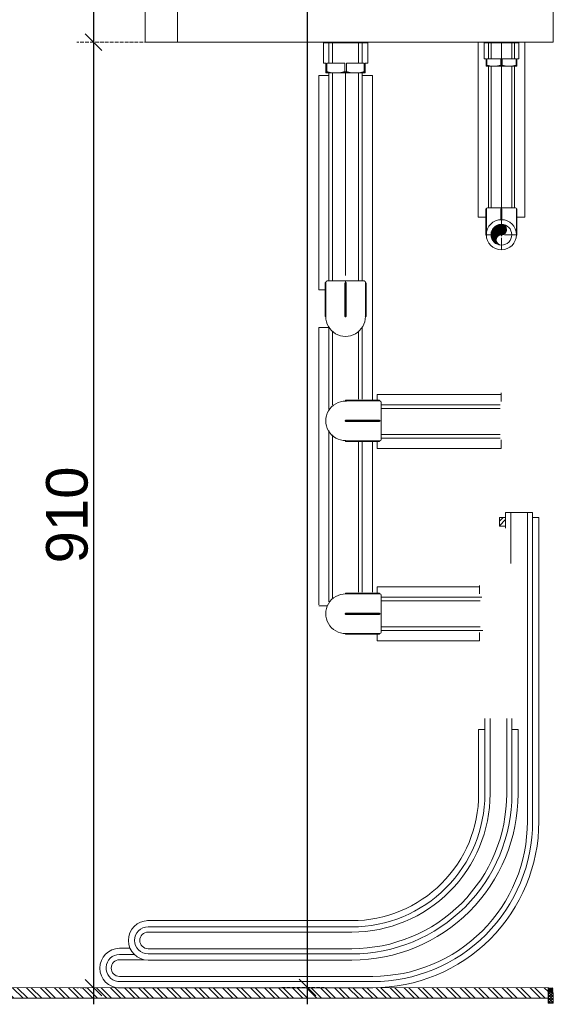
# Model space of a CAD drawing. Header units: millimetres. Extents: x 3652085 to 3778338, y -303702 to -273644.
# Tile 131 of 256: x 3679488 to 3680002, y -283009 to -282061. Entities that reach past the tile are written whole.
import ezdxf

# ---------------------------------------------------------------- set-up
doc = ezdxf.new("R2010")
doc.units = ezdxf.units.MM
doc.header["$PDMODE"] = 34
doc.linetypes.add('1', pattern=[0])
doc.linetypes.add('HIDDEN2', pattern=[4.7625, 3.175, -1.5875])
for name, color, linetype, lineweight in [('DIM-03    (HAUSART)', 111, 'Continuous', 5), ('FINISH-FLOOR   (HAUSART)', 140, 'Continuous', 5), ('MEP_EQUIP', 175, 'Continuous', 0), ('SAXON DIMENSIONS', 7, '1', 5), ('SAXON PEX PIPES', 22, '1', 5)]:
    doc.layers.add(name, color=color, linetype=linetype, lineweight=lineweight)
doc.layers.add('TRANSOM', color=7, linetype='Continuous')
doc.styles.add('1-20 Eng HA', font='arial.ttf', dxfattribs={"height": 40})
doc.dimstyles.new('1-20 Eng HA', dxfattribs={"dimtxt": 40, "dimasz": 16, "dimexe": 16, "dimexo": 5, "dimgap": 5, "dimtad": 1, "dimdec": 0, "dimlfac": -1, "dimzin": 0, "dimdsep": 46, "dimtxsty": '1-20 Eng HA', "dimblk": 'OBLIQUE', "dimcen": 0.09, "dimdle": 16, "dimclrd": 256, "dimclre": 256, "dimclrt": 256, "dimadec": 0, "dimazin": 0, "dimtfac": 1, "dimtdec": 0, "dimtofl": 0, "dimtmove": 0, "dimatfit": 3, "dimldrblk": 'OBLIQUE', "dimfxl": 1, "dimtolj": 1, "dimtzin": 0, "dimlwe": 0, "dimarcsym": 0})

# ---------------------------------------------------------------- blocks, each defined once
blk = doc.blocks.new('*U194')
at = {"layer": 'MEP_EQUIP', "color": 0, "transparency": 16777216}
for p, q in [((0, 2.9), (0, 26.12)), ((-14.62, 0), (-2.9, 0)), ((2.9, 0), (14.62, 0)), ((0, -14.62), (0, -2.9))]:
    blk.add_line(p, q, dxfattribs=at)
at = {"layer": 'MEP_EQUIP', "color": 0, "linetype": 'Continuous', "transparency": 16777216}
for p, q in [((-1.45, 0), (1.45, 0)), ((0, -1.45), (0, 1.45))]:
    blk.add_line(p, q, dxfattribs=at)
blk = doc.blocks.new('_Oblique')
at = {"color": 0, "linetype": 'ByBlock', "lineweight": -2}
blk.add_line((-0.5, -0.5), (0.5, 0.5), dxfattribs=at)
blk = doc.blocks.new('*D229')
at = {"layer": 'Defpoints', "color": 0, "lineweight": 0, "transparency": 16777216}
for p in [(3679626.08, -281293.13), (3679558.89, -282083.13), (3679626.08, -282083.13)]:
    blk.add_point(p, dxfattribs=at)
at = {"layer": 'DIM-03    (HAUSART)', "lineweight": -2, "transparency": 16777216}
blk.add_line((3679558.89, -281277.13), (3679558.89, -282099.13), dxfattribs=at)
at = {"layer": 'DIM-03    (HAUSART)', "linetype": 'HIDDEN2', "lineweight": 0, "transparency": 16777216}
for p, q in [((3679621.08, -281293.13), (3679542.89, -281293.13)), ((3679621.08, -282083.13), (3679542.89, -282083.13))]:
    blk.add_line(p, q, dxfattribs=at)
at = {"layer": 'DIM-03    (HAUSART)', "lineweight": -2, "transparency": 16777216, "xscale": 16, "yscale": 16, "zscale": 16}
for p, rotation in [((3679558.89, -281293.13), 90), ((3679558.89, -282083.13), 270)]:
    blk.add_blockref('_Oblique', p, dxfattribs=dict(at, rotation=rotation))
at = {"layer": 'DIM-03    (HAUSART)', "transparency": 16777216, "insert": (3679533.47, -281688.13), "char_height": 40, "attachment_point": 5, "rotation": 90, "style": '1-20 Eng HA'}
blk.add_mtext('\\A1;790', dxfattribs=at)
blk = doc.blocks.new('*D230')
at = {"layer": 'Defpoints', "color": 0, "lineweight": 0, "transparency": 16777216}
for p in [(3679639.92, -282083.13, 0), (3679558.89, -282993.14), (3679558.91, -282993.14)]:
    blk.add_point(p, dxfattribs=at)
at = {"layer": 'DIM-03    (HAUSART)', "lineweight": -2, "transparency": 16777216}
blk.add_line((3679558.89, -282067.13), (3679558.89, -283009.14), dxfattribs=at)
at = {"layer": 'DIM-03    (HAUSART)', "linetype": 'HIDDEN2', "lineweight": 0, "transparency": 16777216}
for p, q in [((3679634.92, -282083.13), (3679542.89, -282083.13)), ((3679553.91, -282993.14), (3679542.89, -282993.14))]:
    blk.add_line(p, q, dxfattribs=at)
at = {"layer": 'DIM-03    (HAUSART)', "lineweight": -2, "transparency": 16777216, "xscale": 16, "yscale": 16, "zscale": 16}
for p, rotation in [((3679558.89, -282083.13), 90), ((3679558.89, -282993.14), 270)]:
    blk.add_blockref('_Oblique', p, dxfattribs=dict(at, rotation=rotation))
at = {"layer": 'DIM-03    (HAUSART)', "transparency": 16777216, "insert": (3679533.47, -282538.14), "char_height": 40, "attachment_point": 5, "rotation": 90, "style": '1-20 Eng HA'}
blk.add_mtext('\\A1;910', dxfattribs=at)
blk = doc.blocks.new('*D223')
at = {"layer": 'Defpoints', "color": 0, "lineweight": 0, "transparency": 16777216}
for p in [(3679735.4, -280013.13), (3679764.89, -280013.13), (3679735.4, -282993.09, 180000)]:
    blk.add_point(p, dxfattribs=at)
at = {"layer": 'DIM-03    (HAUSART)', "lineweight": -2, "transparency": 16777216}
blk.add_line((3679764.89, -283009.09), (3679764.89, -279997.13), dxfattribs=at)
at = {"layer": 'DIM-03    (HAUSART)', "linetype": 'HIDDEN2', "lineweight": 0, "transparency": 16777216}
for p, q in [((3679740.4, -280013.13), (3679780.89, -280013.13)), ((3679740.4, -282993.09), (3679780.89, -282993.09))]:
    blk.add_line(p, q, dxfattribs=at)
at = {"layer": 'DIM-03    (HAUSART)', "lineweight": -2, "transparency": 16777216, "xscale": 16, "yscale": 16, "zscale": 16}
for p, rotation in [((3679764.89, -280013.13), 90), ((3679764.89, -282993.09), 270)]:
    blk.add_blockref('_Oblique', p, dxfattribs=dict(at, rotation=rotation))
at = {"layer": 'DIM-03    (HAUSART)', "lineweight": 0, "transparency": 16777216, "insert": (3679739.47, -281503.11), "char_height": 40, "attachment_point": 5, "rotation": 90, "style": '1-20 Eng HA'}
blk.add_mtext('\\A1;2980', dxfattribs=at)

msp = doc.modelspace()

# ---------------------------------------------------------------- hatches: boundary and pattern name
at = {"layer": 'FINISH-FLOOR   (HAUSART)'}
h = msp.add_hatch(dxfattribs=at)
h.set_pattern_fill('ANSI32', color=256, angle=90)
h.set_pattern_definition([(135, (-22538790.015, -7472419.8965), (-6.7351920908, -6.7351920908), []), (135, (-22538790.015, -7472415.406), (-6.7351920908, -6.7351920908), [])])
h.paths.add_polyline_path([(3679397.67, -282993.15), (3679397.67, -283003.13), (3679996.62, -283003.14), (3679996.63, -282993.14)])
at = {"layer": 'MEP_EQUIP'}
h = msp.add_hatch(dxfattribs=at)
h.set_pattern_fill('ANSI33', color=256, scale=0.1)
h.set_pattern_definition([(45, (3777864.0078, -270476.403), (-0.449012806, 0.449012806), []), (45, (3777864.4568, -270476.403), (-0.449012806, 0.449012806), [0.3175, -0.15875])])
h.paths.add_polyline_path([(3679951.72, -282258.44, 0.414214), (3679941.72, -282268.44, 0.414214), (3679951.72, -282278.44, -1), (3679951.72, -282268.44, 1)])
h = msp.add_hatch(dxfattribs=at)
h.set_pattern_fill('ANSI32', color=256)
h.set_pattern_definition([(45, (3747049.62, -271467.456), (-6.7351921, 6.7351921), []), (45, (3747054.1105, -271467.456), (-6.7351921, 6.7351921), [])])
h.paths.add_polyline_path([(3679955.77, -282540.43), (3679949.77, -282540.43), (3679949.77, -282548.92), (3679955.77, -282548.92)])
at = {"layer": 'TRANSOM', "linetype": 'Continuous'}
h = msp.add_hatch(dxfattribs=at)
h.set_pattern_fill('_U', color=3, scale=2, angle=45, style=0, double=1, pattern_type=0)
h.set_pattern_definition([(45, (3651932.9735, -281220.7347), (-1.41421356, 1.41421356), []), (135, (3651932.9735, -281220.7347), (-1.41421356, -1.41421356), [])])
edge = h.paths.add_edge_path()
edge.add_arc((3679999.18, -282999.69), 3, 32.00125, 148.84661)
edge.add_line((3679996.62, -282998.14), (3679996.62, -283008.13))
edge.add_line((3679996.62, -283008.13), (3680001.72, -283008.13))
edge.add_line((3680001.72, -283008.13), (3680001.72, -282998.1))

# ---------------------------------------------------------------- linework, layer by layer
at = {"color": 2, "lineweight": 0, "elevation": 302370.49}
msp.add_lwpolyline([(3680001.72, -282998.1, 0.559141), (3679996.62, -282998.14), (3679996.62, -283008.13), (3680001.72, -283008.13), (3680001.72, -282998.1)], format="xyb", close=True, dxfattribs=at)
at = {"layer": 'FINISH-FLOOR   (HAUSART)'}
msp.add_line((3679996.62, -283003.13, 302370.49), (3679996.63, -282993.13, 302370.49), dxfattribs=at)
at = {"layer": 'FINISH-FLOOR   (HAUSART)', "elevation": 302370.49}
for points in [[(3679396.67, -282993.15), (3679996.63, -282993.04)], [(3679397.67, -283003.13), (3679996.62, -283003.13)]]:
    msp.add_lwpolyline(points, dxfattribs=at)
at = {"layer": 'MEP_EQUIP', "extrusion": (1, 3.83476e-17, -2.22045e-16)}
for p, q in [((3679780.98, -282083.13, 302370.49), (3679780.28, -282083.83, 302370.49)), ((3679822.98, -282083.83, 302370.49), (3679780.28, -282083.83, 302370.49)), ((3679780.28, -282103.43, 302370.49), (3679780.28, -282083.83, 302370.49)), ((3679822.28, -282083.13, 302370.49), (3679780.98, -282083.13, 302370.49)), ((3679822.28, -282083.13, 302370.49), (3679822.98, -282083.83, 302370.49)), ((3679822.98, -282103.43, 302370.49), (3679822.98, -282083.83, 302370.49)), ((3679935.62, -282083.13, 302370.49), (3679935.07, -282083.68, 302370.49)), ((3679968.38, -282083.68, 302370.49), (3679935.07, -282083.68, 302370.49)), ((3679935.07, -282098.97, 302370.49), (3679935.07, -282083.68, 302370.49)), ((3679967.83, -282083.13, 302370.49), (3679935.62, -282083.13, 302370.49)), ((3679967.83, -282083.13, 302370.49), (3679968.38, -282083.68, 302370.49)), ((3679968.38, -282098.97, 302370.49), (3679968.38, -282083.68, 302370.49)), ((3679936.98, -282098.97, 302370.49), (3679935.07, -282098.97, 302370.49)), ((3679936.98, -282098.97, 302370.49), (3679936.98, -282105.28, 302370.49)), ((3679937.64, -282105.28, 302370.49), (3679937.64, -282098.97, 302370.49)), ((3679951.06, -282098.97, 302370.49), (3679937.64, -282098.97, 302370.49)), ((3679951.06, -282098.97, 302370.49), (3679951.06, -282105.28, 302370.49)), ((3679952.39, -282105.28, 302370.49), (3679952.39, -282098.97, 302370.49)), ((3679965.8, -282098.97, 302370.49), (3679952.39, -282098.97, 302370.49)), ((3679965.8, -282098.97, 302370.49), (3679965.8, -282105.28, 302370.49)), ((3679966.47, -282105.28, 302370.49), (3679966.47, -282098.97, 302370.49)), ((3679968.38, -282098.97, 302370.49), (3679966.47, -282098.97, 302370.49)), ((3679782.73, -282103.43, 302370.49), (3679780.28, -282103.43, 302370.49)), ((3679782.73, -282103.43, 302370.49), (3679782.73, -282111.52, 302370.49)), ((3679783.58, -282111.52, 302370.49), (3679782.73, -282111.52, 302370.49)), ((3679783.58, -282111.52, 302370.49), (3679782.73, -282111.52, 302370.49)), ((3679787.69, -282112.53, 302370.49), (3679782.73, -282112.53, 302370.49)), ((3679787.69, -282112.53, 302370.49), (3679782.73, -282112.53, 302370.49)), ((3679783.58, -282111.52, 302370.49), (3679783.58, -282103.43, 302370.49)), ((3679800.78, -282103.43, 302370.49), (3679783.58, -282103.43, 302370.49)), ((3679796.68, -282112.53, 302370.49), (3679787.69, -282112.53, 302370.49)), ((3679796.68, -282112.53, 302370.49), (3679787.69, -282112.53, 302370.49)), ((3679806.59, -282112.53, 302370.49), (3679796.68, -282112.53, 302370.49)), ((3679806.59, -282112.53, 302370.49), (3679796.68, -282112.53, 302370.49)), ((3679800.78, -282103.43, 302370.49), (3679800.78, -282111.52, 302370.49)), ((3679802.48, -282111.52, 302370.49), (3679800.78, -282111.52, 302370.49)), ((3679802.48, -282111.52, 302370.49), (3679800.78, -282111.52, 302370.49)), ((3679802.48, -282111.52, 302370.49), (3679802.48, -282103.43, 302370.49)), ((3679819.68, -282103.43, 302370.49), (3679802.48, -282103.43, 302370.49)), ((3679815.58, -282112.53, 302370.49), (3679806.59, -282112.53, 302370.49)), ((3679815.58, -282112.53, 302370.49), (3679806.59, -282112.53, 302370.49)), ((3679820.53, -282112.53, 302370.49), (3679815.58, -282112.53, 302370.49)), ((3679820.53, -282112.53, 302370.49), (3679815.58, -282112.53, 302370.49)), ((3679819.68, -282103.43, 302370.49), (3679819.68, -282111.52, 302370.49)), ((3679820.53, -282111.52, 302370.49), (3679819.68, -282111.52, 302370.49)), ((3679820.53, -282111.52, 302370.49), (3679819.68, -282111.52, 302370.49)), ((3679820.53, -282111.52, 302370.49), (3679820.53, -282103.43, 302370.49)), ((3679822.98, -282103.43, 302370.49), (3679820.53, -282103.43, 302370.49)), ((3679937.64, -282105.28, 302370.49), (3679936.98, -282105.28, 302370.49)), ((3679940.85, -282106.06, 302370.49), (3679936.98, -282106.06, 302370.49)), ((3679947.86, -282106.06, 302370.49), (3679940.85, -282106.06, 302370.49)), ((3679955.59, -282106.06, 302370.49), (3679947.86, -282106.06, 302370.49)), ((3679952.39, -282105.28, 302370.49), (3679951.06, -282105.28, 302370.49)), ((3679962.6, -282106.06, 302370.49), (3679955.59, -282106.06, 302370.49)), ((3679966.47, -282106.06, 302370.49), (3679962.6, -282106.06, 302370.49)), ((3679966.47, -282105.28, 302370.49), (3679965.8, -282105.28, 302370.49)), ((3679835.95, -282465.38, 302370.49), (3679835.95, -282429.74, 302370.49)), ((3679800.97, -282447.56, 302370.49), (3679801.63, -282447.56, 302370.49)), ((3679801.63, -282447.56, 302370.49), (3679801.63, -282446.9, 302370.49)), ((3679801.63, -282446.9, 302370.49), (3679833.97, -282446.9, 302370.49)), ((3679801.63, -282447.56, 302370.49), (3679801.63, -282448.22, 302370.49)), ((3679801.63, -282448.22, 302370.49), (3679833.97, -282448.22, 302370.49)), ((3679801.63, -282466.6, 302370.49), (3679801.63, -282467.36, 302370.49)), ((3679801.63, -282467.36, 302370.49), (3679833.97, -282467.36, 302370.49)), ((3679803.61, -282466.69, 302370.49), (3679833.97, -282466.69, 302370.49)), ((3679835.95, -282651.01, 302425.36), (3679835.95, -282615.37, 302425.36)), ((3679800.97, -282633.19, 302425.36), (3679801.63, -282633.19, 302425.36)), ((3679801.63, -282633.19, 302425.36), (3679801.63, -282632.53, 302425.36)), ((3679801.63, -282632.53, 302425.36), (3679833.97, -282632.53, 302425.36)), ((3679801.63, -282633.19, 302425.36), (3679801.63, -282633.85, 302425.36)), ((3679801.63, -282633.85, 302425.36), (3679833.97, -282633.85, 302425.36)), ((3679801.63, -282652.23, 302425.36), (3679801.63, -282652.99, 302425.36)), ((3679803.61, -282652.32, 302425.36), (3679833.97, -282652.32, 302425.36)), ((3679801.63, -282652.99, 302425.36), (3679833.97, -282652.99, 302425.36))]:
    msp.add_line(p, q, dxfattribs=at)
at = {"layer": 'MEP_EQUIP', "extrusion": (1.22465e-16, 1, -2.22045e-16)}
for p, q in [((3679936.72, -282268.44, 302370.49), (3679936.72, -282243.94, 302370.49)), ((3679937.23, -282243.94, 302370.49), (3679937.23, -282266.94, 302370.49)), ((3679965.22, -282242.44, 302370.49), (3679938.22, -282242.44, 302370.49)), ((3679951.22, -282253.95, 302370.49), (3679951.22, -282243.94, 302370.49)), ((3679952.22, -282253.95, 302370.49), (3679952.22, -282243.94, 302370.49)), ((3679966.22, -282266.94, 302370.49), (3679966.22, -282243.94, 302370.49)), ((3679966.72, -282268.44, 302370.49), (3679966.72, -282243.94, 302370.49))]:
    msp.add_line(p, q, dxfattribs=at)
at = {"layer": 'MEP_EQUIP', "extrusion": (2.22045e-16, 1, -2.22045e-16)}
for p, q in [((3679781.83, -282347.24, 302380.24), (3679781.83, -282314.9, 302380.24)), ((3679782.5, -282345.26, 302380.24), (3679782.5, -282314.9, 302380.24)), ((3679783.81, -282312.92, 302380.24), (3679819.45, -282312.92, 302380.24)), ((3679782.6, -282347.24, 302380.24), (3679781.83, -282347.24, 302380.24))]:
    msp.add_line(p, q, dxfattribs=at)
at = {"layer": 'MEP_EQUIP', "extrusion": (-2.22045e-16, 1, -2.22045e-16)}
for p, q in [((3679819.45, -282312.92, 302380.24), (3679783.81, -282312.92, 302380.24)), ((3679800.97, -282347.24, 302380.24), (3679800.97, -282314.9, 302380.24)), ((3679802.29, -282347.24, 302380.24), (3679802.29, -282314.9, 302380.24)), ((3679820.76, -282345.26, 302380.24), (3679820.76, -282314.9, 302380.24)), ((3679821.43, -282347.24, 302380.24), (3679821.43, -282314.9, 302380.24)), ((3679801.63, -282347.24, 302380.24), (3679800.97, -282347.24, 302380.24)), ((3679801.63, -282347.9, 302380.24), (3679801.63, -282347.24, 302380.24)), ((3679801.63, -282347.24, 302380.24), (3679802.29, -282347.24, 302380.24)), ((3679820.67, -282347.24, 302380.24), (3679821.43, -282347.24, 302380.24))]:
    msp.add_line(p, q, dxfattribs=at)
at = {"layer": 'MEP_EQUIP'}
for p, q in [((3679801.63, -282312.76, 302380.24), (3679801.63, -282347.4, 302380.24)), ((3679836.11, -282447.56, 302370.49), (3679801.47, -282447.56, 302370.49)), ((3679836.11, -282633.19, 302425.36), (3679801.47, -282633.19, 302425.36))]:
    msp.add_line(p, q, dxfattribs=at)
at = {"layer": 'MEP_EQUIP', "extrusion": (1, -4.05742e-16, -2.22045e-16)}
for p, q in [((3679801.63, -282428.53, 302370.49), (3679801.63, -282427.76, 302370.49)), ((3679801.63, -282427.76, 302370.49), (3679833.97, -282427.76, 302370.49)), ((3679803.61, -282428.43, 302370.49), (3679833.97, -282428.43, 302370.49)), ((3679835.95, -282429.74, 302370.49), (3679835.95, -282465.38, 302370.49)), ((3679801.63, -282614.16, 302425.36), (3679801.63, -282613.39, 302425.36)), ((3679801.63, -282613.39, 302425.36), (3679833.97, -282613.39, 302425.36)), ((3679803.61, -282614.06, 302425.36), (3679833.97, -282614.06, 302425.36)), ((3679835.95, -282615.37, 302425.36), (3679835.95, -282651.01, 302425.36))]:
    msp.add_line(p, q, dxfattribs=at)
at = {"layer": 'MEP_EQUIP'}
for points, elevation in [([(3679608.72, -282083.13), (3679608.72, -281293.13)], 302370.49), ([(3679639.8, -281293.13), (3679639.8, -282083.13)], 302370.49), ([(3679785.63, -282103.43), (3679785.63, -282083.13)], 302370.49), ([(3679785.63, -282103.43), (3679785.63, -282083.13)], 302370.49), ([(3679789.13, -282103.43), (3679789.13, -282083.13)], 302370.49), ([(3679789.13, -282103.43), (3679789.13, -282083.13)], 302370.49), ([(3679801.63, -282083.83), (3679801.63, -282083.13)], 302370.49), ([(3679801.63, -282083.83), (3679801.63, -282083.13)], 302370.49), ([(3679814.13, -282103.43), (3679814.13, -282083.13)], 302370.49), ([(3679814.13, -282103.43), (3679814.13, -282083.13)], 302370.49), ([(3679817.63, -282103.43), (3679817.63, -282083.13)], 302370.49), ([(3679817.63, -282103.43), (3679817.63, -282083.13)], 302370.49), ([(3679929.22, -282083.13), (3679929.22, -282251.61)], 302370.49), ([(3679938.72, -282083.13), (3679964.72, -282083.13)], 302370.49), ([(3679939.22, -282083.13), (3679939.22, -282098.97)], 302370.49), ([(3679941.72, -282083.13), (3679941.72, -282098.97)], 302370.49), ([(3679941.97, -282098.97), (3679941.97, -282083.13)], 302370.49), ([(3679951.72, -282083.13), (3679951.72, -282083.68)], 302370.49), ([(3679951.72, -282083.68), (3679951.72, -282083.13)], 302370.49), ([(3679961.72, -282083.13), (3679961.72, -282098.97)], 302370.49), ([(3679961.72, -282083.13), (3679961.72, -282098.97)], 302370.49), ([(3679964.22, -282083.13), (3679964.22, -282098.97)], 302370.49), ([(3679974.22, -282083.13), (3679974.22, -282251.61)], 302370.49), ([(3679785.63, -282281.43), (3679785.63, -282112.53)], 302370.49), ([(3679789.13, -282281.43), (3679789.13, -282112.53)], 302370.49), ([(3679801.63, -282307.5), (3679801.63, -282112.53)], 302370.49), ([(3679814.13, -282281.43), (3679814.13, -282112.53)], 302370.49), ([(3679817.63, -282281.43), (3679817.63, -282112.53)], 302370.49), ([(3679939.22, -282105.72), (3679939.22, -282242.44)], 302370.49), ([(3679941.72, -282106.06), (3679941.72, -282242.44)], 302370.49), ([(3679951.72, -282105.28), (3679951.72, -282242.44)], 302370.49), ([(3679961.72, -282106.06), (3679961.72, -282242.44)], 302370.49), ([(3679964.22, -282105.72), (3679964.22, -282242.44)], 302370.49), ([(3679775.84, -282115.24), (3679775.84, -282321.5)], 302380.24), ([(3679785.63, -282115.24), (3679775.84, -282115.24)], 302370.49), ([(3679827.68, -282115.24), (3679817.63, -282115.24)], 302370.49), ([(3679827.68, -282115.24), (3679827.68, -282427.76)], 302370.49), ([(3679929.22, -282251.61), (3679936.72, -282251.61)], 302370.49), ([(3679974.22, -282251.61), (3679967.23, -282251.61)], 302370.49), ([(3679785.63, -282312.92), (3679785.63, -282281.43)], 302370.49), ([(3679789.13, -282312.92), (3679789.13, -282281.43)], 302370.49), ([(3679814.13, -282312.92), (3679814.13, -282281.43)], 302370.49), ([(3679817.63, -282312.92), (3679817.63, -282281.43)], 302370.49), ([(3679781.83, -282321.5), (3679775.84, -282321.5)], 302380.24), ([(3679775.84, -282357.68), (3679775.84, -282624.58)], 302380.24), ([(3679785.63, -282357.68), (3679775.84, -282357.68)], 302370.49), ([(3679785.63, -282436.23), (3679785.63, -282357.57)], 302380.24), ([(3679817.63, -282426.76), (3679817.63, -282357.57)], 302380.24), ([(3679789.13, -282432.19), (3679789.13, -282361.61)], 302380.24), ([(3679814.13, -282426.76), (3679814.13, -282361.61)], 302380.24), ([(3679832.08, -282427.76), (3679832.08, -282422.1)], 302370.49), ([(3679832.08, -282427.76), (3679832.08, -282422.1), (3679951.57, -282422.1), (3679951.57, -282428.96)], 302370.49), ([(3679951.57, -282427.42), (3679951.57, -282420.56)], 302370.49), ([(3679821.43, -282427.76), (3679827.68, -282427.76)], 302380.24), ([(3679950.53, -282432.19), (3679835.95, -282432.1)], 302370.49), ([(3679950.53, -282435.69), (3679835.95, -282435.6)], 302370.49), ([(3679785.63, -282621.86), (3679785.63, -282456.9)], 302435.11), ([(3679789.13, -282617.82), (3679789.13, -282460.93)], 302435.11), ([(3679950.53, -282460.69), (3679835.95, -282460.6)], 302370.49), ([(3679814.13, -282612.39), (3679814.13, -282466.36)], 302435.11), ([(3679817.63, -282612.39), (3679817.63, -282466.36)], 302435.11), ([(3679827.68, -282467.36), (3679817.63, -282467.36)], 302370.49), ([(3679827.68, -282466.36), (3679827.68, -282612.39)], 302370.49), ([(3679832.08, -282466.7), (3679832.08, -282473.56)], 302370.49), ([(3679832.08, -282467.24), (3679832.08, -282474.1), (3679951.57, -282474.1), (3679951.57, -282467.24)], 302370.49), ([(3679950.53, -282464.19), (3679835.95, -282464.1)], 302370.49), ([(3679951.57, -282465.7), (3679951.57, -282472.56)], 302370.49), ([(3679955.77, -282535.92), (3679955.77, -282550.92)], 302367.86), ([(3679955.77, -282535.92), (3679981.77, -282535.92)], 302367.86), ([(3679960.77, -282535.92), (3679960.77, -282584.9)], 302367.86), ([(3679955.77, -282540.43), (3679949.77, -282540.43)], 302367.86), ([(3679949.77, -282540.43), (3679949.77, -282548.92)], 302367.86), ([(3679987.77, -282540.43), (3679981.77, -282540.43)], 302367.86), ([(3679955.77, -282548.92), (3679949.77, -282548.92)], 302367.86), ([(3679821.43, -282613.39), (3679827.68, -282613.39)], 302380.24), ([(3679832.08, -282614.05), (3679832.08, -282607.19)], 302425.36), ([(3679832.08, -282614.05), (3679832.08, -282607.19), (3679930.71, -282607.19), (3679930.71, -282614.05)], 302425.36), ([(3679930.71, -282613.05), (3679930.71, -282606.19)], 302425.36), ([(3679933.04, -282617.27), (3679835.95, -282617.2)], 302425.36), ([(3679931.27, -282620.77), (3679835.95, -282620.7)], 302425.36), ([(3679784.18, -282625.58), (3679775.84, -282625.58)], 302380.24), ([(3679832.08, -282652.33), (3679832.08, -282659.19)], 302425.36), ([(3679832.08, -282652.33), (3679832.08, -282659.19), (3679930.71, -282659.19), (3679930.71, -282652.33)], 302425.36), ([(3679931.35, -282645.77), (3679835.95, -282645.7)], 302425.36), ([(3679933.96, -282649.27), (3679835.95, -282649.2)], 302425.36), ([(3679930.71, -282651.33), (3679930.71, -282658.19)], 302425.36), ([(3679929.82, -282744.64), (3679935.82, -282744.64)], 302381.76), ([(3679961.82, -282744.64), (3679967.82, -282744.64)], 302381.76), ([(3679583.91, -282955.24), (3679594.01, -282955.24)], 302370.49), ([(3679583.91, -282961.24), (3679598.18, -282961.24)], 302370.49), ([(3679583.91, -282966.24), (3679607.73, -282966.24)], 302370.49)]:
    msp.add_lwpolyline(points, dxfattribs=dict(at, elevation=elevation))
at = {"layer": 'MEP_EQUIP', "elevation": 302370.49}
msp.add_lwpolyline([(3679608.72, -281293.13), (3680001.72, -281293.13), (3680001.72, -282083.13), (3679608.72, -282083.13)], close=True, dxfattribs=at)
at = {"layer": 'MEP_EQUIP'}
for points, elevation in [([(3679981.77, -282535.92), (3679981.77, -282833.24, -0.414214), (3679827.77, -282987.24), (3679582.19, -282987.13)], 302370.49), ([(3679976.77, -282535.92), (3679976.77, -282833.24, -0.414214), (3679827.77, -282982.24), (3679583.91, -282982.24)], 302370.49), ([(3679987.77, -282540.43), (3679987.77, -282833.24, -0.414737), (3679827.75, -282993.13), (3679582.19, -282993.13)], 302370.49), ([(3679935.82, -282734.01), (3679935.82, -282806.6, -0.414214), (3679807.82, -282934.6), (3679611.41, -282934.6)], 302384.38), ([(3679940.82, -282734.01), (3679940.82, -282806.6, -0.414214), (3679807.82, -282939.6), (3679611.41, -282939.6)], 302384.38), ([(3679956.82, -282734.01), (3679956.82, -282806.6, -0.414214), (3679807.82, -282955.6), (3679611.41, -282955.6)], 302384.38), ([(3679961.82, -282734.01), (3679961.82, -282806.6, -0.414214), (3679807.82, -282960.6), (3679611.41, -282960.6)], 302384.38), ([(3679929.82, -282744.64), (3679929.82, -282806.6, -0.414214), (3679807.82, -282928.6), (3679610.77, -282928.61)], 302384.38), ([(3679967.82, -282744.64), (3679967.82, -282806.6, -0.414214), (3679807.82, -282966.6), (3679611.41, -282966.6)], 302384.38)]:
    msp.add_lwpolyline(points, format="xyb", dxfattribs=dict(at, elevation=elevation))
at = {"layer": 'MEP_EQUIP', "extrusion": (-2.71926e-32, -2.22045e-16, -1)}
msp.add_circle((-3679951.72, -282268.44, -302370.49), 10, dxfattribs=at)
for centre, radius, start, end in [((-3679937.22, -282243.94, -302370.49), 0.5, 0, 90), ((-3679938.22, -282243.44, -302370.49), 1, 0, 90), ((-3679951.72, -282243.94, -302370.49), 0.5, 0, 180), ((-3679965.22, -282243.44, -302370.49), 1, 90, 180), ((-3679966.22, -282243.94, -302370.49), 0.5, 90, 180), ((-3679951.72, -282268.44, -302370.49), 14.5, 0, 180), ((-3679951.72, -282268.44, -302370.49), 14.5, 180, 0)]:
    msp.add_arc(centre, radius, start, end, dxfattribs=at)
at = {"layer": 'MEP_EQUIP'}
for centre, radius, start, end in [((3679951.72, -282263.44, 302370.49), 5, 270, 90), ((3679937.22, -282268.44, 302370.49), 0.5, 89.01209, 270.98791), ((3679951.72, -282273.44, 302370.49), 5, 90, 270), ((3679966.22, -282268.44, 302370.49), 0.5, 269.01209, 90.98791), ((3679801.63, -282347.24, 302380.24), 19.05, 179.64312, 0.35688), ((3679801.63, -282447.56, 302370.49), 19.05, 89.64312, 270.35688), ((3679801.63, -282633.19, 302425.36), 19.05, 89.64312, 270.35688), ((3679611.41, -282947.6, 302358.61), 19, 90, 270), ((3679611.41, -282947.6, 302358.61), 13, 90, 270), ((3679611.41, -282947.6, 302358.61), 8, 90, 270), ((3679583.91, -282974.24, 302370.49), 19, 90, 270), ((3679583.91, -282974.24, 302370.49), 13, 90, 262.42043), ((3679583.91, -282974.24, 302370.49), 8, 90, 270)]:
    msp.add_arc(centre, radius, start, end, dxfattribs=at)
at = {"layer": 'MEP_EQUIP', "extrusion": (4.93038e-32, -2.22045e-16, -1)}
for centre, radius, start, end in [((-3679782.49, -282314.9, -302380.24), 0.66, 0, 90), ((-3679783.81, -282314.24, -302380.24), 1.32, 0, 90), ((-3679801.63, -282314.9, -302380.24), 0.66, 0, 180), ((-3679819.45, -282314.24, -302380.24), 1.32, 90, 180), ((-3679820.77, -282314.9, -302380.24), 0.66, 90, 180)]:
    msp.add_arc(centre, radius, start, end, dxfattribs=at)
at = {"layer": 'MEP_EQUIP', "extrusion": (-4.93038e-32, -2.22045e-16, -1)}
for centre, radius in [((-3679782.49, -282314.9, -302380.24), 0.66), ((-3679783.81, -282314.24, -302380.24), 1.32)]:
    msp.add_arc(centre, radius, 0, 90, dxfattribs=at)
at = {"layer": 'MEP_EQUIP', "extrusion": (-2.22045e-16, -8.51487e-33, -1)}
for centre, radius, start, end in [((-3679833.97, -282428.42, -302370.49), 0.66, 90, 180), ((-3679834.63, -282429.74, -302370.49), 1.32, 90, 180), ((-3679833.97, -282447.56, -302370.49), 0.66, 90, 270), ((-3679833.97, -282466.7, -302370.49), 0.66, 180, 270), ((-3679834.63, -282465.38, -302370.49), 1.32, 180, 270), ((-3679833.97, -282614.05, -302425.36), 0.66, 90, 180), ((-3679834.63, -282615.37, -302425.36), 1.32, 90, 180), ((-3679833.97, -282633.19, -302425.36), 0.66, 90, 270), ((-3679833.97, -282652.33, -302425.36), 0.66, 180, 270), ((-3679834.63, -282651.01, -302425.36), 1.32, 180, 270)]:
    msp.add_arc(centre, radius, start, end, dxfattribs=at)
at = {"layer": 'MEP_EQUIP', "extrusion": (-2.22045e-16, 9.00927e-32, -1)}
for centre, radius in [((-3679833.97, -282428.42, -302370.49), 0.66), ((-3679834.63, -282429.74, -302370.49), 1.32), ((-3679833.97, -282614.05, -302425.36), 0.66), ((-3679834.63, -282615.37, -302425.36), 1.32)]:
    msp.add_arc(centre, radius, 90, 180, dxfattribs=at)
at = {"layer": 'MEP_EQUIP'}
for points in [[(3679782.73, -282111.52, 302370.49), (3679782.73, -282112.19, 302370.49), (3679782.73, -282112.53, 302370.49)], [(3679782.73, -282111.52, 302370.49), (3679782.73, -282112.19, 302370.49), (3679782.73, -282112.53, 302370.49)], [(3679787.69, -282112.53, 302370.49), (3679785.72, -282112.19, 302370.49), (3679783.58, -282111.52, 302370.49)], [(3679787.69, -282112.53, 302370.49), (3679785.72, -282112.19, 302370.49), (3679783.58, -282111.52, 302370.49)], [(3679800.78, -282111.52, 302370.49), (3679798.64, -282112.19, 302370.49), (3679796.68, -282112.53, 302370.49)], [(3679800.78, -282111.52, 302370.49), (3679798.64, -282112.19, 302370.49), (3679796.68, -282112.53, 302370.49)], [(3679806.59, -282112.53, 302370.49), (3679804.62, -282112.19, 302370.49), (3679802.48, -282111.52, 302370.49)], [(3679806.59, -282112.53, 302370.49), (3679804.62, -282112.19, 302370.49), (3679802.48, -282111.52, 302370.49)], [(3679819.68, -282111.52, 302370.49), (3679817.54, -282112.19, 302370.49), (3679815.58, -282112.53, 302370.49)], [(3679819.68, -282111.52, 302370.49), (3679817.54, -282112.19, 302370.49), (3679815.58, -282112.53, 302370.49)], [(3679820.53, -282112.53, 302370.49), (3679820.53, -282112.19, 302370.49), (3679820.53, -282111.52, 302370.49)], [(3679820.53, -282112.53, 302370.49), (3679820.53, -282112.19, 302370.49), (3679820.53, -282111.52, 302370.49)], [(3679936.98, -282105.28, 302370.49), (3679936.98, -282105.79, 302370.49), (3679936.98, -282106.06, 302370.49)], [(3679940.85, -282106.06, 302370.49), (3679939.31, -282105.79, 302370.49), (3679937.64, -282105.28, 302370.49)], [(3679951.06, -282105.28, 302370.49), (3679949.39, -282105.79, 302370.49), (3679947.86, -282106.06, 302370.49)], [(3679955.59, -282106.06, 302370.49), (3679954.06, -282105.79, 302370.49), (3679952.39, -282105.28, 302370.49)], [(3679965.8, -282105.28, 302370.49), (3679964.13, -282105.79, 302370.49), (3679962.6, -282106.06, 302370.49)], [(3679966.47, -282106.06, 302370.49), (3679966.47, -282105.79, 302370.49), (3679966.47, -282105.28, 302370.49)]]:
    msp.add_rational_spline(points, [1, 1.00676445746, 1], degree=2, dxfattribs=at)
for points, knots in [([(3679937.23, -282243.94, 302370.49), (3679937.23, -282243.88, 302370.49), (3679937.23, -282243.82, 302370.49), (3679937.23, -282243.71, 302370.49), (3679937.23, -282243.65, 302370.49), (3679937.23, -282243.57, 302370.49), (3679937.23, -282243.53, 302370.49), (3679937.23, -282243.49, 302370.49), (3679937.22, -282243.47, 302370.49), (3679937.22, -282243.45, 302370.49), (3679937.22, -282243.44, 302370.49), (3679937.22, -282243.44, 302370.49)], [0.22380526, 0.22380526, 0.22380526, 0.22380526, 0.24107522, 0.24107522, 0.25834518, 0.25834518, 0.27361424, 0.27361424, 0.28601062, 0.28601062, 0.29840701, 0.29840701, 0.29840701, 0.29840701]), ([(3679966.22, -282243.44, 302370.49), (3679966.22, -282243.44, 302370.49), (3679966.22, -282243.45, 302370.49), (3679966.22, -282243.47, 302370.49), (3679966.22, -282243.49, 302370.49), (3679966.22, -282243.53, 302370.49), (3679966.22, -282243.57, 302370.49), (3679966.22, -282243.65, 302370.49), (3679966.22, -282243.71, 302370.49), (3679966.22, -282243.82, 302370.49), (3679966.22, -282243.88, 302370.49), (3679966.22, -282243.94, 302370.49)], [0.44761051, 0.44761051, 0.44761051, 0.44761051, 0.4600069, 0.4600069, 0.47240329, 0.47240329, 0.48767234, 0.48767234, 0.5049423, 0.5049423, 0.52221227, 0.52221227, 0.52221227, 0.52221227]), ([(3679782.5, -282314.9, 302380.24), (3679782.5, -282314.82, 302380.24), (3679782.5, -282314.74, 302380.24), (3679782.5, -282314.59, 302380.24), (3679782.5, -282314.52, 302380.24), (3679782.5, -282314.41, 302380.24), (3679782.5, -282314.36, 302380.24), (3679782.5, -282314.3, 302380.24), (3679782.49, -282314.28, 302380.24), (3679782.49, -282314.25, 302380.24), (3679782.49, -282314.24, 302380.24), (3679782.49, -282314.24, 302380.24)], [0.22380526, 0.22380526, 0.22380526, 0.22380526, 0.24107522, 0.24107522, 0.25834518, 0.25834518, 0.27361424, 0.27361424, 0.28601062, 0.28601062, 0.29840701, 0.29840701, 0.29840701, 0.29840701]), ([(3679782.49, -282314.24, 302380.24), (3679782.49, -282314.24, 302380.24), (3679782.49, -282314.25, 302380.24), (3679782.49, -282314.28, 302380.24), (3679782.5, -282314.3, 302380.24), (3679782.5, -282314.36, 302380.24), (3679782.5, -282314.41, 302380.24), (3679782.5, -282314.52, 302380.24), (3679782.5, -282314.59, 302380.24), (3679782.5, -282314.74, 302380.24), (3679782.5, -282314.82, 302380.24), (3679782.5, -282314.9, 302380.24)], [0.44761051, 0.44761051, 0.44761051, 0.44761051, 0.4600069, 0.4600069, 0.47240329, 0.47240329, 0.48767234, 0.48767234, 0.5049423, 0.5049423, 0.52221227, 0.52221227, 0.52221227, 0.52221227]), ([(3679820.77, -282314.24, 302380.24), (3679820.77, -282314.24, 302380.24), (3679820.77, -282314.25, 302380.24), (3679820.77, -282314.28, 302380.24), (3679820.77, -282314.3, 302380.24), (3679820.77, -282314.36, 302380.24), (3679820.77, -282314.41, 302380.24), (3679820.77, -282314.52, 302380.24), (3679820.76, -282314.59, 302380.24), (3679820.76, -282314.74, 302380.24), (3679820.76, -282314.82, 302380.24), (3679820.76, -282314.9, 302380.24)], [0.44761051, 0.44761051, 0.44761051, 0.44761051, 0.4600069, 0.4600069, 0.47240329, 0.47240329, 0.48767234, 0.48767234, 0.5049423, 0.5049423, 0.52221227, 0.52221227, 0.52221227, 0.52221227]), ([(3679782.6, -282347.24, 302380.24), (3679782.57, -282346.91, 302380.24), (3679782.54, -282346.58, 302380.24), (3679782.51, -282345.92, 302380.24), (3679782.5, -282345.59, 302380.24), (3679782.5, -282345.26, 302380.24)], [-0.1505166, -0.1505166, -0.1505166, -0.1505166, -0.0751727, -0.0751727, -0.0000024, -0.0000024, -0.0000024, -0.0000024]), ([(3679820.67, -282347.24, 302380.24), (3679820.7, -282346.91, 302380.24), (3679820.72, -282346.58, 302380.24), (3679820.75, -282345.92, 302380.24), (3679820.76, -282345.59, 302380.24), (3679820.76, -282345.26, 302380.24)], [-0.1505166, -0.1505166, -0.1505166, -0.1505166, -0.0751727, -0.0751727, -0.0000024, -0.0000024, -0.0000024, -0.0000024]), ([(3679801.63, -282428.53, 302370.49), (3679801.96, -282428.5, 302370.49), (3679802.29, -282428.47, 302370.49), (3679802.95, -282428.44, 302370.49), (3679803.28, -282428.43, 302370.49), (3679803.61, -282428.43, 302370.49)], [-0.1505166, -0.1505166, -0.1505166, -0.1505166, -0.0751727, -0.0751727, -0.0000024, -0.0000024, -0.0000024, -0.0000024]), ([(3679833.97, -282428.43, 302370.49), (3679834.05, -282428.43, 302370.49), (3679834.13, -282428.43, 302370.49), (3679834.28, -282428.43, 302370.49), (3679834.35, -282428.43, 302370.49), (3679834.46, -282428.43, 302370.49), (3679834.51, -282428.43, 302370.49), (3679834.57, -282428.42, 302370.49), (3679834.6, -282428.42, 302370.49), (3679834.63, -282428.42, 302370.49), (3679834.63, -282428.42, 302370.49), (3679834.63, -282428.42, 302370.49)], [0.22380526, 0.22380526, 0.22380526, 0.22380526, 0.24107522, 0.24107522, 0.25834518, 0.25834518, 0.27361424, 0.27361424, 0.28601062, 0.28601062, 0.29840701, 0.29840701, 0.29840701, 0.29840701]), ([(3679834.63, -282428.42, 302370.49), (3679834.63, -282428.42, 302370.49), (3679834.63, -282428.42, 302370.49), (3679834.6, -282428.42, 302370.49), (3679834.57, -282428.42, 302370.49), (3679834.51, -282428.43, 302370.49), (3679834.46, -282428.43, 302370.49), (3679834.35, -282428.43, 302370.49), (3679834.28, -282428.43, 302370.49), (3679834.13, -282428.43, 302370.49), (3679834.05, -282428.43, 302370.49), (3679833.97, -282428.43, 302370.49)], [0.44761051, 0.44761051, 0.44761051, 0.44761051, 0.4600069, 0.4600069, 0.47240329, 0.47240329, 0.48767234, 0.48767234, 0.5049423, 0.5049423, 0.52221227, 0.52221227, 0.52221227, 0.52221227]), ([(3679801.63, -282466.6, 302370.49), (3679801.96, -282466.63, 302370.49), (3679802.29, -282466.65, 302370.49), (3679802.95, -282466.68, 302370.49), (3679803.28, -282466.69, 302370.49), (3679803.61, -282466.69, 302370.49)], [-0.1505166, -0.1505166, -0.1505166, -0.1505166, -0.0751727, -0.0751727, -0.0000024, -0.0000024, -0.0000024, -0.0000024]), ([(3679834.63, -282466.7, 302370.49), (3679834.63, -282466.7, 302370.49), (3679834.63, -282466.7, 302370.49), (3679834.6, -282466.7, 302370.49), (3679834.57, -282466.7, 302370.49), (3679834.51, -282466.7, 302370.49), (3679834.46, -282466.7, 302370.49), (3679834.35, -282466.69, 302370.49), (3679834.28, -282466.69, 302370.49), (3679834.13, -282466.69, 302370.49), (3679834.05, -282466.69, 302370.49), (3679833.97, -282466.69, 302370.49)], [0.44761051, 0.44761051, 0.44761051, 0.44761051, 0.4600069, 0.4600069, 0.47240329, 0.47240329, 0.48767234, 0.48767234, 0.5049423, 0.5049423, 0.52221227, 0.52221227, 0.52221227, 0.52221227]), ([(3679801.63, -282614.16, 302425.36), (3679801.96, -282614.13, 302425.36), (3679802.29, -282614.1, 302425.36), (3679802.95, -282614.07, 302425.36), (3679803.28, -282614.06, 302425.36), (3679803.61, -282614.06, 302425.36)], [-0.1505166, -0.1505166, -0.1505166, -0.1505166, -0.0751727, -0.0751727, -0.0000024, -0.0000024, -0.0000024, -0.0000024]), ([(3679833.97, -282614.06, 302425.36), (3679834.05, -282614.06, 302425.36), (3679834.13, -282614.06, 302425.36), (3679834.28, -282614.06, 302425.36), (3679834.35, -282614.06, 302425.36), (3679834.46, -282614.06, 302425.36), (3679834.51, -282614.06, 302425.36), (3679834.57, -282614.05, 302425.36), (3679834.6, -282614.05, 302425.36), (3679834.63, -282614.05, 302425.36), (3679834.63, -282614.05, 302425.36), (3679834.63, -282614.05, 302425.36)], [0.22380526, 0.22380526, 0.22380526, 0.22380526, 0.24107522, 0.24107522, 0.25834518, 0.25834518, 0.27361424, 0.27361424, 0.28601062, 0.28601062, 0.29840701, 0.29840701, 0.29840701, 0.29840701]), ([(3679834.63, -282614.05, 302425.36), (3679834.63, -282614.05, 302425.36), (3679834.63, -282614.05, 302425.36), (3679834.6, -282614.05, 302425.36), (3679834.57, -282614.05, 302425.36), (3679834.51, -282614.06, 302425.36), (3679834.46, -282614.06, 302425.36), (3679834.35, -282614.06, 302425.36), (3679834.28, -282614.06, 302425.36), (3679834.13, -282614.06, 302425.36), (3679834.05, -282614.06, 302425.36), (3679833.97, -282614.06, 302425.36)], [0.44761051, 0.44761051, 0.44761051, 0.44761051, 0.4600069, 0.4600069, 0.47240329, 0.47240329, 0.48767234, 0.48767234, 0.5049423, 0.5049423, 0.52221227, 0.52221227, 0.52221227, 0.52221227]), ([(3679801.63, -282652.23, 302425.36), (3679801.96, -282652.26, 302425.36), (3679802.29, -282652.28, 302425.36), (3679802.95, -282652.31, 302425.36), (3679803.28, -282652.32, 302425.36), (3679803.61, -282652.32, 302425.36)], [-0.1505166, -0.1505166, -0.1505166, -0.1505166, -0.0751727, -0.0751727, -0.0000024, -0.0000024, -0.0000024, -0.0000024]), ([(3679834.63, -282652.33, 302425.36), (3679834.63, -282652.33, 302425.36), (3679834.63, -282652.33, 302425.36), (3679834.6, -282652.33, 302425.36), (3679834.57, -282652.33, 302425.36), (3679834.51, -282652.33, 302425.36), (3679834.46, -282652.33, 302425.36), (3679834.35, -282652.32, 302425.36), (3679834.28, -282652.32, 302425.36), (3679834.13, -282652.32, 302425.36), (3679834.05, -282652.32, 302425.36), (3679833.97, -282652.32, 302425.36)], [0.44761051, 0.44761051, 0.44761051, 0.44761051, 0.4600069, 0.4600069, 0.47240329, 0.47240329, 0.48767234, 0.48767234, 0.5049423, 0.5049423, 0.52221227, 0.52221227, 0.52221227, 0.52221227])]:
    msp.add_open_spline(points, degree=3, knots=knots, dxfattribs=at)
for points in [[(3679937.23, -282266.94, 302370.49), (3679937.23, -282267.17, 302370.49), (3679937.24, -282267.39, 302370.49), (3679937.25, -282267.62, 302370.49)], [(3679966.2, -282267.62, 302370.49), (3679966.21, -282267.39, 302370.49), (3679966.22, -282267.17, 302370.49), (3679966.22, -282266.94, 302370.49)]]:
    msp.add_open_spline(points, degree=3, dxfattribs=at)
at = {"layer": 'SAXON DIMENSIONS', "elevation": 302370.49}
msp.add_lwpolyline([(3680001.72, -282083.13), (3679951.72, -282083.13), (3679951.72, -282242.44)], dxfattribs=at)
at = {"layer": 'SAXON PEX PIPES', "lineweight": 0}
msp.add_arc((3679583.91, -282974.24, 302370.49), 13, 277.5291, 277.62314, dxfattribs=at)
at = {"layer": 'TRANSOM', "color": 3, "linetype": 'Continuous', "elevation": 302370.49}
for points in [[(3679996.63, -282993.13, 0.187219), (3680001.73, -282993.13)], [(3679996.63, -282994.15, 0.187219), (3680001.73, -282994.15)], [(3679996.63, -282995.18, 0.187219), (3680001.73, -282995.18)], [(3679996.63, -282996.2, 0.187219), (3680001.73, -282996.21)]]:
    msp.add_lwpolyline(points, format="xyb", dxfattribs=at)

# ---------------------------------------------------------------- block references
at = {"layer": 'MEP_EQUIP', "extrusion": (0, 0, -1)}
msp.add_blockref('*U194', (-3679951.72, -282268.44, -302370.49), dxfattribs=at)

# ---------------------------------------------------------------- dimensions: what is measured, and where the dimension line sits
at = {"layer": 'DIM-03    (HAUSART)', "lineweight": 0}
dim = msp.add_linear_dim(base=(3679764.89, -280013.13, 302370.49), p1=(3679735.4, -282993.09, 482370.49), p2=(3679735.4, -280013.13, 302370.49), angle=90, dimstyle='1-20 Eng HA', dxfattribs=at)
dim.commit()
dim.dimension.update_dxf_attribs({"geometry": '*D223', "text_midpoint": (3679739.47, -281503.11, 302370.49)})
at = {"layer": 'DIM-03    (HAUSART)'}
dim = msp.add_linear_dim(base=(3679558.89, -282083.13, 302370.49), p1=(3679626.08, -281293.13, 302370.49), p2=(3679626.08, -282083.13, 302370.49), angle=90, dimstyle='1-20 Eng HA', dxfattribs=at)
dim.commit()
dim.dimension.update_dxf_attribs({"geometry": '*D229', "text_midpoint": (3679533.47, -281688.13, 302370.49)})
dim = msp.add_linear_dim(base=(3679558.89, -282993.14, 302370.49), p1=(3679639.92, -282083.13, 302370.49), p2=(3679558.91, -282993.14, 302370.49), angle=90, dimstyle='1-20 Eng HA', override={"dimtmove": 1}, dxfattribs=at)
dim.commit()
dim.dimension.update_dxf_attribs({"geometry": '*D230', "text_midpoint": (3679533.47, -282538.14, 302370.49)})

doc.saveas('drawing.dxf')
